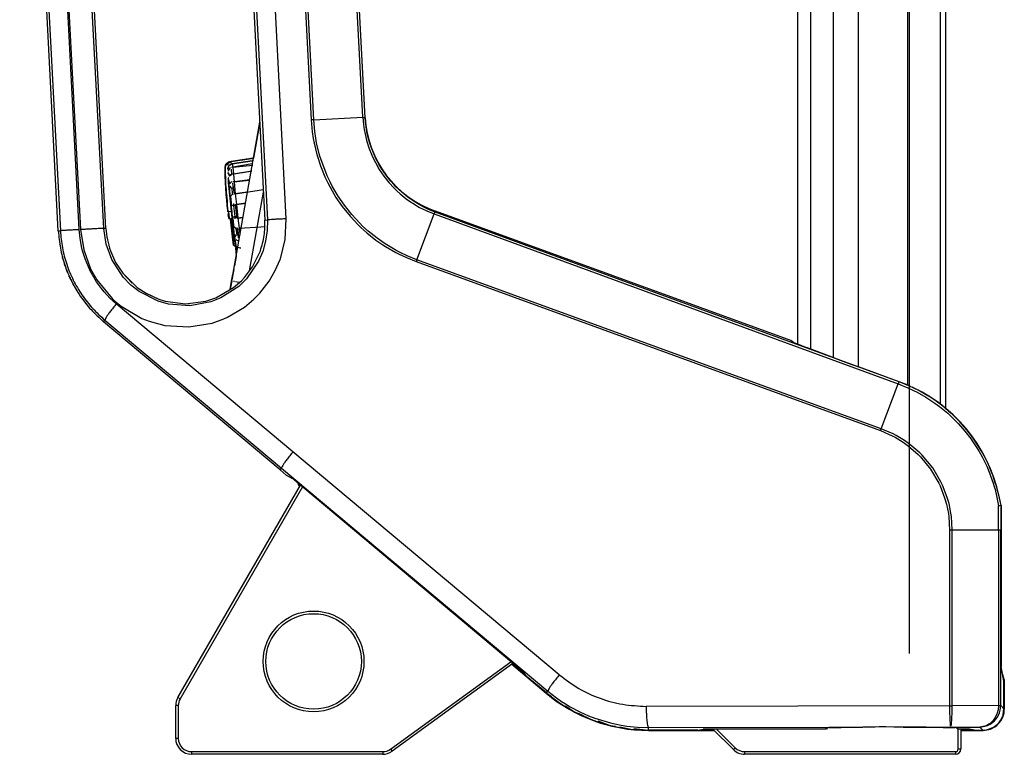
# Model space of a CAD drawing. Header units: millimetres. Extents: x -149 to 54, y -491 to 745.
# Tile 1 of 9: x -147 to 39, y -491 to -353. Entities that reach past the tile are written whole.
import ezdxf

# ---------------------------------------------------------------- set-up
doc = ezdxf.new("R2010")
doc.units = ezdxf.units.MM

# ---------------------------------------------------------------- blocks, each defined once
blk = doc.blocks.new('Diffusor-Rahmen-seitlich_1', base_point=(26.97, -426.36))
at = {"color": 1, "linetype": 'Continuous'}
blk.add_line((26.97, -425.48), (26.97, 164.63), dxfattribs=at)
at = {"color": 7, "linetype": 'Continuous'}
blk.add_line((27.97, -426.36), (27.97, 164.89), dxfattribs=at)
blk = doc.blocks.new('Standard-Diffusor-kpl_', base_point=(26.97, -426.36))
blk.add_blockref('Diffusor-Rahmen-seitlich_1', (26.97, -426.36))
blk = doc.blocks.new('Abdeckung-1__12', base_point=(-47.39, -486.93))
at = {"color": 7, "linetype": 'Continuous'}
for p, q in [((38.97, -477.33), (38.97, -482.93)), ((36.08, -486.78), (36.34, -486.69))]:
    blk.add_line(p, q, dxfattribs=at)
at = {"color": 1, "linetype": 'Continuous'}
for p, q in [((-45.15, -481.62), (-47.39, -479.91)), ((-38.74, -484.98), (-41.19, -483.82)), ((-31.72, -486.71), (-33.53, -486.33))]:
    blk.add_line(p, q, dxfattribs=at)
at = {"color": 7, "linetype": 'Continuous'}
blk.add_arc((-28.1, -456.93), 30, 229.9968, 269.9968, dxfattribs=at)
blk = doc.blocks.new('Abdeckung-2_1__13', base_point=(-94.15, -486.93))
at = {"color": 1, "linetype": 'Continuous'}
for p, q in [((-94.13, -440.55), (-94.15, -440.31)), ((-94.02, -440.78), (-93.84, -440.93)), ((-53.88, -474.47), (-47.39, -479.91)), ((38.93, -477.66), (38.97, -477.33)), ((38.97, -477.33), (38.93, -477.66)), ((38.97, -482.93), (38.93, -477.66)), ((-46.78, -480.35), (-46.18, -480.74)), ((-43.55, -482.46), (-42.05, -483.49)), ((-41.1, -483.92), (-40.24, -484.23)), ((38.32, -485.12), (38.82, -484.03)), ((38.82, -484.03), (38.97, -482.93)), ((-37.56, -485.2), (-35.29, -486.06)), ((-34.77, -486.13), (-34.34, -486.17)), ((36.08, -486.78), (37.16, -486.28)), ((37.16, -486.28), (38.32, -485.12)), ((-29.21, -486.76), (-28.11, -486.93)), ((-28.11, -486.93), (-15.73, -486.93)), ((30.77, -486.93), (34.97, -486.93)), ((34.97, -486.93), (35.24, -486.84)), ((35.81, -486.76), (36.08, -486.78))]:
    blk.add_line(p, q, dxfattribs=at)
at = {"color": 7, "linetype": 'Continuous'}
for p, q in [((-93.84, -440.93), (-94.02, -440.78)), ((-47.39, -479.91), (-53.88, -474.47)), ((38.97, -477.33), (38.6, -476.04)), ((38.97, -477.33), (38.97, -482.93)), ((-46.4, -480.57), (-47.39, -479.91)), ((-42.05, -483.49), (-43.77, -482.34)), ((-40.54, -484.06), (-42.05, -483.49)), ((38.67, -484.45), (38.82, -484.03)), ((38.82, -484.03), (38.92, -483.61)), ((38.92, -483.61), (38.97, -482.93)), ((-35.29, -486.06), (-37.56, -485.2)), ((-34.34, -486.17), (-35.29, -486.06)), ((36.5, -486.63), (37.16, -486.28)), ((37.16, -486.28), (37.55, -485.99)), ((37.55, -485.99), (38.32, -485.12)), ((38.32, -485.12), (38.44, -484.93)), ((38.44, -484.93), (38.67, -484.45)), ((-28.11, -486.93), (-30.85, -486.6)), ((-15.73, -486.93), (-28.11, -486.93)), ((34.97, -486.93), (30.77, -486.93)), ((34.97, -486.93), (36.08, -486.78)), ((36.08, -486.78), (36.34, -486.69)), ((36.34, -486.69), (36.5, -486.63))]:
    blk.add_line(p, q, dxfattribs=at)
at = {"color": 1, "linetype": 'Continuous'}
for centre, start, end in [((-29.61, -455.78), 233.6149, 235.0463), ((-29.34, -456.34), 244.9215, 246.9016), ((-30.79, -456.42), 261.3658, 262.359)]:
    blk.add_arc(centre, 29.98, start, end, dxfattribs=at)
at = {"color": 7, "linetype": 'Continuous'}
for points in [[(-94.13, -440.55), (-94.04, -440.75), (-94.02, -440.78)], [(-94.13, -440.55), (-94.08, -440.67), (-94.02, -440.78)]]:
    blk.add_spline(points, degree=3, dxfattribs=at)
blk = doc.blocks.new('Seitenprofil__19', base_point=(0.07, -472.43))
at = {"color": 1, "linetype": 'Continuous'}
for p, q in [((2.47, 161.57), (2.47, -415.04)), ((6.8, -416.68), (6.8, 161.67)), ((11.4, 161.92), (11.4, -418.39)), ((20.77, -421.86), (20.77, 163.17))]:
    blk.add_line(p, q, dxfattribs=at)
at = {"color": 7, "linetype": 'Continuous'}
for p, q in [((21.07, 163.23), (21.07, -472.43)), ((0.07, -414.12), (0.07, -321.84))]:
    blk.add_line(p, q, dxfattribs=at)
blk = doc.blocks.new('Fuss-unten__33', base_point=(-117.23, -491.43))
at = {"color": 7, "linetype": 'Continuous'}
for p, q in [((-116.82, -480.73), (-93.71, -440.7)), ((-93.32, -441.03), (-116.39, -480.98)), ((-76.73, -490.45), (-54.05, -473.98)), ((-53.66, -474.31), (-76.44, -490.86)), ((-117.23, -488.43), (-117.23, -482.23)), ((-116.73, -482.23), (-116.73, -488.43)), ((-12.1, -490.55), (-15.99, -486.67)), ((-15.28, -486.67), (-11.75, -490.2)), ((30.27, -490.43), (30.27, -486.65)), ((30.77, -486.67), (30.77, -490.43)), ((-114.23, -490.93), (-78.2, -490.93)), ((-78.2, -491.43), (-114.23, -491.43)), ((-9.98, -490.93), (29.77, -490.93)), ((29.77, -491.43), (-9.98, -491.43))]:
    blk.add_line(p, q, dxfattribs=at)
at = {"color": 1, "linetype": 'Continuous'}
for p, q in [((-116.73, -482.23), (-117.23, -482.23)), ((-116.39, -480.98), (-116.82, -480.73)), ((-116.73, -488.43), (-117.23, -488.43)), ((-114.23, -490.93), (-114.23, -491.43)), ((-78.2, -490.93), (-78.2, -491.43)), ((-76.73, -490.45), (-76.44, -490.86)), ((-11.75, -490.2), (-12.1, -490.55)), ((-9.98, -490.93), (-9.98, -491.43)), ((29.77, -490.93), (29.77, -491.43)), ((30.27, -490.43), (30.77, -490.43))]:
    blk.add_line(p, q, dxfattribs=at)
at = {"color": 7, "linetype": 'Continuous'}
for radius in [9.5, 9]:
    blk.add_circle((-91.23, -473.93), radius, dxfattribs=at)
for centre, radius, start, end in [((-114.23, -482.23), 3, 150, 180), ((-114.23, -482.23), 2.5, 150, 180), ((-114.23, -488.43), 3, 180, 270), ((-114.23, -488.43), 2.5, 180, 270), ((-78.2, -488.43), 2.5, 270, 306), ((-78.2, -488.43), 3, 270, 306), ((-9.98, -488.43), 3, 225, 270), ((-9.98, -488.43), 2.5, 225, 270), ((29.77, -490.43), 1, 270, 0), ((29.77, -490.43), 0.5, 270, 0)]:
    blk.add_arc(centre, radius, start, end, dxfattribs=at)
blk = doc.blocks.new('Seitenteil-rechts-kpl___37', base_point=(-136.13, -491.43))
for name, p in [('Seitenprofil__19', (0.07, -472.43)), ('Fuss-unten__33', (-117.23, -491.43))]:
    blk.add_blockref(name, p)
blk = doc.blocks.new('Gehaeuse-kpl___38', base_point=(-136.13, -491.43))
blk.add_blockref('Seitenteil-rechts-kpl___37', (-136.13, -491.43))
blk = doc.blocks.new('Montage-fuer-Funktionstest__39', base_point=(-136.13, -491.43))
blk.add_blockref('Gehaeuse-kpl___38', (-136.13, -491.43))
blk = doc.blocks.new('Griff-1__40', base_point=(-146.67, -438.8))
at = {"color": 7, "linetype": 'Continuous'}
for p, q in [((-139.36, -392.78), (-146.63, -253.97)), ((-138.47, -398.08), (-138.54, -397.84)), ((-138.04, -399.44), (-138.17, -399.07)), ((-137.52, -400.81), (-137.68, -400.43)), ((-127.25, -400.71), (-125.43, -402.67)), ((-135.92, -403.95), (-136.13, -403.59)), ((-122.85, -404.53), (-120.41, -405.66)), ((-135.21, -405.06), (-135.35, -404.84)), ((-110.59, -405.7), (-109.67, -405.39)), ((-115.39, -406.52), (-114.61, -406.5)), ((-96.38, -438.8), (-97.55, -437.83))]:
    blk.add_line(p, q, dxfattribs=at)
at = {"color": 1, "linetype": 'Continuous'}
for p, q in [((-137.68, -400.43), (-137.8, -400.13)), ((-137.59, -400.64), (-137.68, -400.43)), ((-137.15, -401.64), (-137.3, -401.3)), ((-136.97, -402.01), (-137.15, -401.64)), ((-136.57, -402.81), (-136.76, -402.45)), ((-136.4, -403.12), (-136.57, -402.81)), ((-135.92, -403.95), (-136.01, -403.79)), ((-135.84, -404.09), (-135.92, -403.95))]:
    blk.add_line(p, q, dxfattribs=at)
at = {"color": 7, "linetype": 'Continuous'}
for points in [[(-139.1, -395.22), (-139.1, -395.24), (-139.08, -395.39)], [(-138.88, -396.43), (-138.87, -396.51), (-138.85, -396.59)], [(-138.6, -397.63), (-138.57, -397.74), (-138.54, -397.84)], [(-138.26, -398.81), (-138.22, -398.94), (-138.17, -399.07)], [(-137.85, -399.98), (-137.77, -400.2), (-137.68, -400.43)], [(-137.39, -401.12), (-136.87, -402.23), (-136.29, -403.32)], [(-135.92, -403.95), (-135.79, -404.16), (-135.66, -404.37)], [(-135.21, -405.06), (-135.13, -405.17), (-135.06, -405.28)], [(-134.44, -406.12), (-134.37, -406.21), (-134.31, -406.29)], [(-133.61, -407.14), (-133.59, -407.16), (-133.45, -407.33)]]:
    blk.add_spline(points, degree=3, dxfattribs=at)
blk = doc.blocks.new('Griff-2_1__41', base_point=(-146.72, -486.87))
at = {"color": 1, "linetype": 'Continuous'}
for p, q in [((-100.75, -199.28), (-91.7, -371.87)), ((-91.2, -371.85), (-100.22, -199.76)), ((-81.94, -371.37), (-90.46, -208.56)), ((-81.51, -371.46), (-90.01, -208.98)), ((-107.11, -251.9), (-99.95, -390.71)), ((-96.38, -390.51), (-103.54, -251.69)), ((-146.13, -253.94), (-138.97, -392.76)), ((-135.4, -392.55), (-142.56, -253.74)), ((-142.56, -253.74), (-135.17, -392.54)), ((-130.76, -392.33), (-138.14, -253.52)), ((-91.7, -371.87), (-91.5, -374.09)), ((-91.2, -371.85), (-81.94, -371.37)), ((-91.01, -374.03), (-91.2, -371.85)), ((-81.94, -371.37), (-81.82, -372.73)), ((-81.94, -371.37), (-81.51, -371.46)), ((-81.82, -372.73), (-81.67, -373.76)), ((-81.4, -372.69), (-81.51, -371.46)), ((-81.25, -373.7), (-81.4, -372.69)), ((-91.5, -374.09), (-91.31, -375.38)), ((-90.82, -375.32), (-91.01, -374.03)), ((-81.67, -373.76), (-81.59, -374.22)), ((-81.59, -374.22), (-81.25, -375.69)), ((-81.17, -374.16), (-81.25, -373.7)), ((-80.83, -375.6), (-81.17, -374.16)), ((-91.31, -375.38), (-91.14, -376.27)), ((-91.14, -376.27), (-90.62, -378.42)), ((-90.66, -376.17), (-90.82, -375.32)), ((-90.15, -378.29), (-90.66, -376.17)), ((-81.25, -375.69), (-81.13, -376.1)), ((-81.13, -376.1), (-80.8, -377.14)), ((-80.7, -376.06), (-80.83, -375.6)), ((-80.39, -377.01), (-80.7, -376.06)), ((-90.62, -378.42), (-90.51, -378.8)), ((-90.03, -378.7), (-90.15, -378.29)), ((-80.8, -377.14), (-80.24, -378.54)), ((-79.84, -378.4), (-80.39, -377.01)), ((-80.24, -378.54), (-79.82, -379.45)), ((-79.42, -379.28), (-79.84, -378.4)), ((-90.51, -378.8), (-89.95, -380.53)), ((-88.67, -382.4), (-90.03, -378.7)), ((-79.82, -379.45), (-79.59, -379.9)), ((-79.59, -379.9), (-78.84, -381.21)), ((-79.19, -379.74), (-79.42, -379.28)), ((-78.85, -380.35), (-79.19, -379.74)), ((-78.45, -381.01), (-78.85, -380.35)), ((-89.95, -380.53), (-89.11, -382.59)), ((-78.84, -381.21), (-77.99, -382.45)), ((-77.58, -382.29), (-78.45, -381.01)), ((-76.7, -383.4), (-77.58, -382.29)), ((-89.11, -382.59), (-88.57, -383.73)), ((-88.13, -383.56), (-88.67, -382.4)), ((-88.57, -383.73), (-88.13, -384.58)), ((-87.71, -384.36), (-88.13, -383.56)), ((-77.99, -382.45), (-77.06, -383.64)), ((-77.06, -383.64), (-76.04, -384.75)), ((-76.07, -384.11), (-76.7, -383.4)), ((-75.7, -384.49), (-76.07, -384.11)), ((-88.13, -384.58), (-87.01, -386.48)), ((-86.62, -386.23), (-87.71, -384.36)), ((-76.04, -384.75), (-75.57, -385.21)), ((-75.25, -384.93), (-75.7, -384.49)), ((-75.57, -385.21), (-74.94, -385.78)), ((-74.62, -385.5), (-75.25, -384.93)), ((-74.94, -385.78), (-73.78, -386.73)), ((-73.48, -386.42), (-74.62, -385.5)), ((-87.01, -386.48), (-85.82, -388.21)), ((-85.42, -387.97), (-86.62, -386.23)), ((-73.78, -386.73), (-72.77, -387.44)), ((-72.27, -387.26), (-73.48, -386.42)), ((-72.77, -387.44), (-72.55, -387.59)), ((-72.55, -387.59), (-71.26, -388.36)), ((-71, -388.02), (-72.27, -387.26)), ((-85.82, -388.21), (-84.36, -390.03)), ((-84.02, -389.73), (-85.42, -387.97)), ((-82.53, -391.34), (-84.02, -389.73)), ((-71.75, -398.23), (-68.53, -389.6)), ((-71.26, -388.36), (-70.71, -388.65)), ((-70.47, -388.29), (-71, -388.02)), ((-70.71, -388.65), (-69.91, -389.03)), ((-69.68, -388.67), (-70.47, -388.29)), ((-69.91, -389.03), (-68.53, -389.6)), ((-68.32, -389.23), (-69.68, -388.67)), ((-68.53, -389.6), (-68.44, -389.4)), ((-68.53, -389.6), (18.94, -421.61)), ((-68.32, -389.23), (-68.27, -389.09)), ((19.13, -421.23), (-68.32, -389.23)), ((-100.41, -390.74), (-99.95, -390.71)), ((-99.95, -390.71), (-99.98, -392.74)), ((-96.57, -394.43), (-96.38, -390.51)), ((-84.36, -390.03), (-82.84, -391.65)), ((-81.98, -391.87), (-82.53, -391.34)), ((-139.36, -392.78), (-138.97, -392.76)), ((-135.25, -394.16), (-135.4, -392.55)), ((-135.17, -392.54), (-134.57, -396.38)), ((-130.37, -392.31), (-130.76, -392.33)), ((-130.31, -395.28), (-130.76, -392.33)), ((-99.98, -392.74), (-100.28, -394.74)), ((-82.84, -391.65), (-82.3, -392.17)), ((-82.3, -392.17), (-81.22, -393.14)), ((-80.94, -392.82), (-81.98, -391.87)), ((-81.22, -393.14), (-79.49, -394.51)), ((-79.24, -394.17), (-80.94, -392.82)), ((-134.97, -395.75), (-135.25, -394.16)), ((-129.26, -398.18), (-130.31, -395.28)), ((-100.28, -394.74), (-100.82, -396.67)), ((-97.48, -398.03), (-96.57, -394.43)), ((-79.49, -394.51), (-78.18, -395.42)), ((-77.94, -395.09), (-79.24, -394.17)), ((-77.45, -395.41), (-77.94, -395.09)), ((-134.78, -396.53), (-134.97, -395.75)), ((-134.3, -398.08), (-134.78, -396.53)), ((-134.57, -396.38), (-133.28, -399.91)), ((-100.82, -396.67), (-101.62, -398.52)), ((-78.18, -395.42), (-77.67, -395.75)), ((-77.67, -395.75), (-75.74, -396.86)), ((-75.56, -396.52), (-77.45, -395.41)), ((-75.74, -396.86), (-75.12, -397.18)), ((-74.94, -396.84), (-75.56, -396.52)), ((-75.12, -397.18), (-73.74, -397.83)), ((-73.59, -397.48), (-74.94, -396.84)), ((-133.36, -400.29), (-134.3, -398.08)), ((-127.12, -401.48), (-129.26, -398.18)), ((-101.62, -398.52), (-103.89, -401.82)), ((-98.45, -400.28), (-97.54, -398.19)), ((-97.54, -398.19), (-97.48, -398.03)), ((-73.74, -397.83), (-71.87, -398.57)), ((-71.75, -398.23), (-73.59, -397.48)), ((-71.87, -398.57), (15.63, -430.42)), ((15.76, -430.08), (-71.75, -398.23)), ((-132.16, -402.36), (-133.36, -400.29)), ((-133.28, -399.91), (-132.11, -402.01)), ((-99.6, -402.26), (-98.45, -400.28)), ((-131.21, -403.67), (-132.16, -402.36)), ((-132.11, -402.01), (-129.23, -405.51)), ((-125.66, -402.99), (-127.12, -401.48)), ((-103.89, -401.82), (-105.35, -403.24)), ((-101.37, -404.54), (-99.6, -402.26)), ((-130.7, -404.29), (-131.21, -403.67)), ((-129.61, -405.47), (-130.7, -404.29)), ((-124.13, -404.19), (-125.66, -402.99)), ((-120.5, -406.05), (-124.13, -404.19)), ((-105.35, -403.24), (-108.7, -405.42)), ((-102.5, -405.68), (-101.37, -404.54)), ((-128.42, -406.55), (-129.61, -405.47)), ((-129.23, -405.51), (-128.74, -405.97)), ((-128.74, -405.97), (-127.5, -406.99)), ((-118.58, -406.59), (-120.5, -406.05)), ((-110.59, -406.17), (-114.58, -406.91)), ((-108.7, -405.42), (-110.59, -406.17)), ((-104.26, -407.15), (-102.5, -405.68)), ((-95.12, -434.44), (-128.42, -406.55)), ((-127.5, -406.99), (-123.6, -409.28)), ((-114.58, -406.91), (-118.58, -406.59)), ((-107.45, -409.05), (-104.26, -407.15)), ((-130.82, -409.91), (-130.57, -409.61)), ((-130.57, -409.61), (-97.28, -437.51)), ((-123.6, -409.28), (-122.24, -409.82)), ((-122.24, -409.82), (-119.25, -410.62)), ((-114.77, -410.9), (-110.34, -410.15)), ((-110.34, -410.15), (-108.18, -409.38)), ((-108.18, -409.38), (-107.45, -409.05)), ((-119.25, -410.62), (-114.77, -410.9)), ((20.98, -421.97), (19.13, -421.23)), ((15.76, -430.08), (18.94, -421.61)), ((18.94, -421.61), (20.78, -422.35)), ((20.78, -422.35), (21.83, -422.84)), ((22.06, -422.48), (20.98, -421.97)), ((21.83, -422.84), (22.52, -423.19)), ((22.75, -422.83), (22.06, -422.48)), ((24.46, -423.8), (22.75, -422.83)), ((22.52, -423.19), (24.21, -424.15)), ((24.21, -424.15), (24.54, -424.36)), ((24.82, -424.02), (24.46, -423.8)), ((24.54, -424.36), (25.85, -425.23)), ((26.12, -424.89), (24.82, -424.02)), ((27.14, -425.66), (26.12, -424.89)), ((25.85, -425.23), (26.78, -425.91)), ((26.78, -425.91), (27.41, -426.41)), ((27.69, -426.09), (27.14, -425.66)), ((27.41, -426.41), (28.3, -427.17)), ((28.61, -426.87), (27.69, -426.09)), ((29.19, -427.39), (28.61, -426.87)), ((28.3, -427.17), (28.88, -427.69)), ((28.88, -427.69), (30.25, -429.06)), ((30.58, -428.78), (29.19, -427.39)), ((15.63, -430.42), (15.69, -430.25)), ((15.63, -430.42), (17.84, -431.39)), ((15.69, -430.25), (15.76, -430.08)), ((18.03, -431.06), (15.76, -430.08)), ((30.25, -429.06), (31.54, -430.52)), ((31.49, -429.8), (30.58, -428.78)), ((31.89, -430.27), (31.49, -429.8)), ((31.54, -430.52), (32.73, -432.07)), ((33.09, -431.84), (31.89, -430.27)), ((17.84, -431.39), (18.38, -431.68)), ((18.57, -431.34), (18.03, -431.06)), ((18.38, -431.68), (19.91, -432.62)), ((20.16, -432.3), (18.57, -431.34)), ((21.18, -433.02), (20.16, -432.3)), ((32.73, -432.07), (32.93, -432.35)), ((32.93, -432.35), (33.82, -433.7)), ((34.19, -433.49), (33.09, -431.84)), ((19.91, -432.62), (20.9, -433.33)), ((20.9, -433.33), (22.73, -434.93)), ((23.05, -434.64), (21.18, -433.02)), ((33.82, -433.7), (34.22, -434.37)), ((34.6, -434.17), (34.19, -433.49)), ((34.92, -434.73), (34.6, -434.17)), ((-44.91, -476.46), (-95.12, -434.44)), ((22.73, -434.93), (23.15, -435.36)), ((23.47, -435.06), (23.05, -434.64)), ((23.15, -435.36), (25.06, -437.7)), ((25.47, -437.47), (23.47, -435.06)), ((34.22, -434.37), (34.79, -435.39)), ((34.79, -435.39), (35.65, -437.14)), ((35.18, -435.2), (34.92, -434.73)), ((36.04, -436.97), (35.18, -435.2)), ((-97.55, -437.83), (-97.28, -437.51)), ((-97.28, -437.51), (-47.06, -479.52)), ((25.06, -437.7), (26.61, -440.32)), ((27.04, -440.11), (25.47, -437.47)), ((35.65, -437.14), (36.25, -438.57)), ((36.65, -438.43), (36.04, -436.97)), ((36.25, -438.57), (36.38, -438.94)), ((36.38, -438.94), (36.86, -440.33)), ((36.79, -438.8), (36.65, -438.43)), ((37.28, -440.24), (36.79, -438.8)), ((26.61, -440.32), (26.87, -440.86)), ((26.87, -440.86), (27.73, -443.12)), ((27.31, -440.68), (27.04, -440.11)), ((28.21, -443.01), (27.31, -440.68)), ((36.86, -440.33), (37, -440.79)), ((37, -440.79), (37.22, -441.55)), ((37.22, -441.55), (37.5, -442.69)), ((37.42, -440.68), (37.28, -440.24)), ((37.63, -441.44), (37.42, -440.68)), ((37.92, -442.6), (37.63, -441.44)), ((27.73, -443.12), (28.06, -444.29)), ((28.55, -444.18), (28.21, -443.01)), ((37.5, -442.69), (37.86, -444.61)), ((38.36, -444.55), (37.92, -442.6)), ((28.06, -444.29), (28.43, -446.08)), ((28.92, -446.01), (28.55, -444.18)), ((28.43, -446.08), (28.51, -446.69)), ((28.51, -446.69), (28.66, -449.13)), ((29.01, -446.63), (28.92, -446.01)), ((29.16, -449.13), (29.01, -446.63)), ((28.66, -449.13), (28.66, -482.29)), ((28.66, -449.13), (29.16, -449.13)), ((29.16, -482.29), (29.16, -449.13)), ((29.16, -449.13), (37.86, -449.13)), ((37.86, -449.13), (37.86, -482.25)), ((37.86, -449.13), (38.29, -449.13)), ((38.29, -482.25), (38.29, -449.13)), ((-47.35, -479.86), (-47.06, -479.52)), ((-47.06, -479.52), (-45.44, -480.79)), ((-45.44, -480.79), (-44.49, -481.45)), ((-44.49, -481.45), (-43.73, -481.94)), ((-43.73, -481.94), (-42.84, -482.47)), ((-42.84, -482.47), (-41.03, -483.43)), ((28.66, -482.29), (-28.52, -482.39)), ((28.66, -482.29), (28.67, -483.65)), ((29.15, -483.38), (29.16, -482.29)), ((37.86, -482.25), (29.16, -482.29)), ((37.86, -482.25), (37.79, -483.08)), ((37.86, -482.25), (38.29, -482.25)), ((38.2, -483.13), (38.29, -482.25)), ((38.91, -482.87), (38.29, -482.25)), ((-41.03, -483.43), (-39.39, -484.16)), ((-39.39, -484.16), (-38.19, -484.63)), ((28.67, -483.65), (28.69, -484.45)), ((29.1, -484.45), (29.13, -483.79)), ((29.13, -483.79), (29.15, -483.38)), ((37.58, -483.82), (37.27, -484.47)), ((37.63, -483.67), (37.58, -483.82)), ((37.6, -484.51), (37.92, -483.95)), ((37.79, -483.08), (37.63, -483.67)), ((37.92, -483.95), (38.06, -483.61)), ((38.06, -483.61), (38.2, -483.13)), ((-38.19, -484.63), (-35.24, -485.53)), ((-35.24, -485.53), (-33.86, -485.83)), ((-33.86, -485.83), (-33.22, -485.95)), ((-33.22, -485.95), (-32.21, -486.11)), ((-32.21, -486.11), (-30.16, -486.32)), ((19.88, -486.3), (28.83, -486.29)), ((28.69, -484.45), (28.71, -485.09)), ((28.71, -485.09), (28.74, -485.59)), ((28.74, -485.59), (28.75, -485.75)), ((28.75, -485.75), (28.77, -485.96)), ((28.77, -485.96), (28.78, -486.11)), ((28.83, -486.29), (34.34, -486.3)), ((28.92, -486.11), (28.95, -485.96)), ((28.95, -485.96), (28.99, -485.75)), ((28.99, -485.75), (29.01, -485.61)), ((29.01, -485.61), (29.08, -484.86)), ((29.08, -484.86), (29.1, -484.45)), ((35.01, -486.21), (34.34, -486.3)), ((34.34, -486.3), (35.01, -486.21)), ((35.3, -486.13), (35.01, -486.21)), ((35.01, -486.21), (35.3, -486.13)), ((35.67, -485.98), (35.3, -486.13)), ((35.3, -486.13), (35.83, -485.98)), ((36.05, -485.77), (35.67, -485.98)), ((35.83, -485.98), (36.31, -485.74)), ((36.28, -485.61), (36.05, -485.77)), ((36.81, -485.11), (36.28, -485.61)), ((36.31, -485.74), (36.48, -485.63)), ((36.48, -485.63), (37.11, -485.12)), ((37, -484.88), (36.81, -485.11)), ((37.27, -484.47), (37, -484.88)), ((37.11, -485.12), (37.37, -484.83)), ((37.37, -484.83), (37.6, -484.51)), ((-30.16, -486.32), (-28.11, -486.39)), ((-28.11, -486.39), (12.32, -486.32)), ((-28.11, -486.87), (-28.11, -486.39)), ((34.34, -486.3), (34.91, -486.87))]:
    blk.add_line(p, q, dxfattribs=at)
at = {"color": 7, "linetype": 'Continuous'}
for p, q in [((-81.51, -371.46), (-89.9, -209.13)), ((-107.69, -251.93), (-100.41, -390.74)), ((-139.36, -392.78), (-146.63, -253.97)), ((-130.37, -392.31), (-137.65, -253.5)), ((-1.29, -413.46), (-68.27, -389.09)), ((-129.53, -396.54), (-128.55, -398.73)), ((-102.73, -399.56), (-101.25, -396.53)), ((-128.55, -398.73), (-127.22, -400.74)), ((-127.22, -400.74), (-124.46, -403.47)), ((-104.25, -401.57), (-102.73, -399.56)), ((-106.34, -403.48), (-104.85, -402.19)), ((-104.85, -402.19), (-104.25, -401.57)), ((-124.46, -403.47), (-122.82, -404.55)), ((-122.82, -404.55), (-120.41, -405.66)), ((-109.69, -405.4), (-106.34, -403.48)), ((-120.41, -405.66), (-119.22, -406.03)), ((-119.22, -406.03), (-115.38, -406.52)), ((-115.38, -406.52), (-111.55, -406.02)), ((-111.55, -406.02), (-109.69, -405.4)), ((-97.55, -437.83), (-130.82, -409.91)), ((-0.8, -413.75), (-1.29, -413.46)), ((-0.8, -413.75), (-0.56, -413.86)), ((-0.56, -413.86), (-0.03, -414.08)), ((-0.03, -414.08), (0.74, -414.38)), ((0.74, -414.38), (1.69, -414.75)), ((7.03, -416.77), (1.69, -414.75)), ((7.03, -416.77), (9.54, -417.71)), ((9.54, -417.71), (11.51, -418.43)), ((19.13, -421.23), (11.51, -418.43)), ((20.84, -421.89), (19.13, -421.23)), ((20.84, -421.89), (21.24, -422.06)), ((21.56, -422.19), (21.7, -422.25)), ((21.7, -422.25), (21.89, -422.34)), ((-96.37, -438.82), (-97.55, -437.83)), ((-96.37, -438.82), (-95.22, -439.44)), ((-51.94, -475.75), (-94.84, -439.76)), ((38.36, -444.55), (38.36, -473.62)), ((38.36, -473.62), (38.36, -474.41)), ((38.91, -477.62), (38.37, -474.88)), ((-51.07, -476.74), (-51.68, -475.98)), ((-47.35, -479.86), (-51.07, -476.74)), ((38.91, -482.87), (38.91, -477.62)), ((38.26, -485.06), (38.67, -484.23)), ((38.67, -484.23), (38.76, -483.97)), ((38.76, -483.97), (38.91, -482.87)), ((15.38, -486.24), (12.32, -486.32)), ((12.47, -486.31), (14.63, -486.23)), ((14.63, -486.23), (15.61, -486.21)), ((16.67, -486.24), (15.38, -486.24)), ((15.61, -486.21), (16.51, -486.2)), ((16.51, -486.2), (19.74, -486.29)), ((19.88, -486.3), (16.67, -486.24)), ((36.91, -486.33), (37.1, -486.22)), ((37.1, -486.22), (37.74, -485.7)), ((37.74, -485.7), (37.98, -485.44)), ((37.98, -485.44), (38.26, -485.06)), ((-18.82, -486.87), (-28.11, -486.87)), ((-18.82, -486.87), (-17.82, -486.67)), ((5.09, -486.67), (-17.36, -486.67)), ((5.9, -486.41), (5.73, -486.42)), ((6.3, -486.39), (5.9, -486.41)), ((6.09, -486.39), (5.9, -486.41)), ((5.9, -486.41), (6.09, -486.39)), ((6.09, -486.39), (5.9, -486.41)), ((6.09, -486.39), (6.3, -486.39)), ((6.3, -486.39), (6.09, -486.39)), ((8.2, -486.36), (6.3, -486.39)), ((6.3, -486.39), (8.2, -486.36)), ((12.32, -486.32), (8.2, -486.36)), ((8.2, -486.36), (11.3, -486.32)), ((24.22, -486.32), (19.88, -486.3)), ((21.34, -486.3), (27.43, -486.35)), ((28.49, -486.37), (24.22, -486.32)), ((27.43, -486.35), (28.49, -486.37)), ((29.52, -486.4), (28.49, -486.37)), ((28.49, -486.37), (29.52, -486.4)), ((29.52, -486.4), (29.26, -486.33)), ((29.26, -486.33), (29.52, -486.4)), ((29.73, -486.41), (29.52, -486.4)), ((29.52, -486.4), (29.73, -486.41)), ((29.73, -486.41), (29.52, -486.4)), ((29.52, -486.4), (29.73, -486.41)), ((31.56, -486.67), (30.46, -486.67)), ((31.9, -486.67), (31.56, -486.67)), ((33.36, -486.87), (32.4, -486.68)), ((33.36, -486.87), (34.91, -486.87)), ((34.91, -486.87), (35.59, -486.81)), ((35.59, -486.81), (36.01, -486.71)), ((36.01, -486.71), (36.91, -486.33))]:
    blk.add_line(p, q, dxfattribs=at)
for centre, radius, start, end in [((-61.49, -370.21), 20.06, 183.5744, 250.2413), ((8.97, -449.13), 29.74, 8.8628, 64.2611), ((-28.11, -456.93), 29.94, 230, 270), ((5.09, -485.16), 1.5, 269.9974, 291.3277), ((30.76, -485.25), 1.45, 239.9281, 257.8927)]:
    blk.add_arc(centre, radius, start, end, dxfattribs=at)
at = {"color": 1, "linetype": 'Continuous'}
for points in [[(-91.2, -371.85), (-91.45, -371.86), (-91.7, -371.87)], [(-68.32, -389.23), (-68.33, -389.24), (-68.38, -389.31), (-68.48, -389.49), (-68.53, -389.6)], [(-96.38, -390.51), (-97.32, -390.56), (-98.17, -390.6), (-98.91, -390.64), (-99.47, -390.68), (-99.83, -390.7), (-99.95, -390.71)], [(-135.4, -392.55), (-136.34, -392.6), (-137.19, -392.65), (-137.93, -392.69), (-138.49, -392.72), (-138.85, -392.75), (-138.97, -392.76)], [(-138.97, -392.76), (-138.59, -395.96), (-137.77, -399.09), (-136.53, -402.07), (-134.89, -404.85), (-132.9, -407.38), (-130.57, -409.61)], [(-130.76, -392.33), (-130.85, -392.33), (-131.12, -392.34), (-131.54, -392.36), (-132.1, -392.38), (-132.78, -392.42), (-133.53, -392.45), (-134.34, -392.5), (-135.17, -392.54)], [(-71.75, -398.23), (-71.81, -398.4), (-71.87, -398.57)], [(-128.42, -406.55), (-129.03, -407.31), (-129.58, -408.01), (-130.03, -408.63), (-130.36, -409.12), (-130.53, -409.47), (-130.57, -409.61)], [(19.13, -421.23), (19.12, -421.24), (19.09, -421.32), (19.05, -421.43), (18.94, -421.61)], [(19.13, -421.23), (19.12, -421.24), (19.09, -421.32), (19, -421.5), (18.94, -421.61)], [(-95.12, -434.44), (-95.74, -435.2), (-96.28, -435.9), (-96.74, -436.52), (-97.06, -437.01), (-97.24, -437.36), (-97.28, -437.51)], [(38.36, -444.55), (38.34, -444.55), (38.22, -444.58), (37.99, -444.61), (37.86, -444.61)], [(38.36, -444.55), (38.34, -444.55), (38.22, -444.58), (37.99, -444.61), (37.86, -444.61)], [(37.86, -449.13), (37.86, -446.87), (37.86, -444.61)], [(38.36, -444.55), (38.3, -446.87), (38.29, -449.13)], [(-44.91, -476.46), (-45.52, -477.21), (-46.07, -477.92), (-46.52, -478.54), (-46.85, -479.03), (-47.02, -479.38), (-47.06, -479.52)], [(-44.91, -476.46), (-41.26, -479), (-37.24, -480.87), (-32.95, -482.01), (-28.52, -482.39)], [(-28.52, -482.39), (-28.52, -483.16), (-28.49, -483.91), (-28.45, -484.59), (-28.4, -485.19), (-28.33, -485.7), (-28.21, -486.13), (-28.12, -486.36), (-28.11, -486.39)], [(28.66, -482.29), (28.91, -482.29), (29.16, -482.29)], [(38.29, -482.25), (38.28, -482.25), (38.19, -482.28), (37.99, -482.28), (37.86, -482.25)], [(5.73, -486.42), (5.45, -486.57), (5.09, -486.67)], [(30.46, -486.67), (30.13, -486.54), (29.73, -486.41)]]:
    blk.add_spline(points, degree=3, dxfattribs=at)
at = {"color": 7, "linetype": 'Continuous'}
for points in [[(-101.25, -396.53), (-100.55, -393.67), (-100.41, -390.74)], [(-139.36, -392.78), (-138.96, -396.03), (-138.13, -399.2), (-136.87, -402.23), (-135.21, -405.06), (-133.18, -407.63), (-130.82, -409.91)], [(-130.37, -392.31), (-130.1, -394.45), (-129.53, -396.54)], [(-94.84, -439.76), (-94.85, -439.75), (-94.96, -439.66), (-95.13, -439.51), (-95.22, -439.44)], [(38.36, -474.41), (38.36, -474.5), (38.36, -474.65), (38.37, -474.72), (38.37, -474.8), (38.37, -474.87), (38.37, -474.88)], [(-51.68, -475.98), (-51.81, -475.86), (-51.94, -475.75)], [(-17.36, -486.67), (-17.45, -486.67), (-17.6, -486.67), (-17.67, -486.67), (-17.75, -486.67), (-17.81, -486.67), (-17.82, -486.67)], [(32.4, -486.68), (32.3, -486.67), (32.14, -486.67), (32.06, -486.67), (31.9, -486.67)]]:
    blk.add_spline(points, degree=3, dxfattribs=at)
blk = doc.blocks.new('Steckergehaeuse__43', base_point=(-106.93, -403.77))
at = {"color": 7, "linetype": 'Continuous'}
for p, q in [((-106.66, -402.19), (-101.38, -372.27)), ((-101.38, -372.27), (-102.58, -379.06)), ((-105.38, -394.97), (-105.36, -394.82)), ((-105.72, -396.88), (-105.66, -396.53)), ((-105.85, -397.63), (-106.16, -399.37)), ((-105.82, -397.45), (-105.85, -397.63)), ((-106.4, -400.75), (-106.44, -400.96)), ((-106.34, -400.41), (-106.4, -400.75)), ((-106.28, -400.06), (-106.34, -400.41)), ((-106.93, -403.77), (-106.62, -401.98)), ((-106.66, -402.19), (-106.93, -403.77)), ((-106.62, -401.98), (-106.44, -400.96)), ((-106.44, -400.96), (-106.59, -401.81)), ((-106.82, -403.11), (-106.93, -403.77)), ((-106.93, -403.77), (-106.82, -403.11))]:
    blk.add_line(p, q, dxfattribs=at)
at = {"color": 1, "linetype": 'Continuous'}
for p, q in [((-103.31, -400.32), (-100.69, -385.48)), ((-106.33, -402.25), (-106.15, -402.28)), ((-105.96, -402.32), (-105.63, -402.38)), ((-105.63, -402.38), (-105.35, -402.43)), ((-105.35, -402.43), (-105.2, -402.45))]:
    blk.add_line(p, q, dxfattribs=at)
blk = doc.blocks.new('Knopfkappe-Encoder__44', base_point=(-106.89, -395.9))
at = {"color": 1, "linetype": 'Continuous'}
for p, q in [((-106.48, -394.47), (-106.89, -390.56)), ((-106.84, -390.41), (-106.31, -395.49))]:
    blk.add_line(p, q, dxfattribs=at)
at = {"color": 7, "linetype": 'Continuous'}
for p, q in [((-106.89, -390.56), (-106.52, -394.02)), ((-106.89, -390.56), (-106.48, -394.47)), ((-106.31, -395.49), (-106.48, -394.47)), ((-105.77, -395.9), (-106.31, -395.49))]:
    blk.add_line(p, q, dxfattribs=at)
blk = doc.blocks.new('Drehknopf-2__45', base_point=(-105.83, -396.41))
at = {"color": 7, "linetype": 'Continuous'}
for p, q in [((-105.83, -396.41), (-105.81, -396.24)), ((-105.81, -396.24), (-105.83, -396.41)), ((-105.83, -396.41), (-105.81, -396.24)), ((-105.81, -396.24), (-105.77, -395.96)), ((-105.77, -395.96), (-105.81, -396.24)), ((-105.81, -396.24), (-105.77, -395.96))]:
    blk.add_line(p, q, dxfattribs=at)
blk = doc.blocks.new('Drehknopf__46', base_point=(-107.42, -396.87))
at = {"color": 7, "linetype": 'Continuous'}
for p, q in [((-107.18, -380.53), (-106.95, -380.33)), ((-107.18, -380.53), (-106.95, -380.33)), ((-106.95, -380.33), (-106.58, -380.18)), ((-106.95, -380.33), (-106.72, -380.22)), ((-106.58, -380.18), (-102.78, -379.56)), ((-102.78, -379.56), (-106.58, -380.18)), ((-107.42, -381.08), (-107.34, -380.79)), ((-107.34, -380.79), (-107.42, -381.08)), ((-107.42, -381.08), (-107.28, -381.39)), ((-107.34, -380.79), (-107.18, -380.53)), ((-107.34, -380.79), (-107.18, -380.53)), ((-107.28, -381.39), (-107.32, -381.58)), ((-107.32, -381.78), (-107.31, -381.96)), ((-107.31, -381.96), (-107.32, -381.78)), ((-107.31, -381.96), (-107.1, -382.48)), ((-107.31, -381.96), (-106.99, -382.35)), ((-106.68, -382.14), (-106.99, -382.35)), ((-106.78, -381.16), (-106.68, -382.14)), ((-106.54, -382.09), (-106.68, -382.14)), ((-106.33, -382.1), (-106.54, -382.09)), ((-106.33, -382.1), (-106.2, -382.03)), ((-106.2, -382.03), (-103.86, -381.66)), ((-103.86, -381.66), (-103.11, -381.54)), ((-107.01, -383.95), (-107.22, -383.1)), ((-106.5, -383.78), (-106.23, -385.89)), ((-106.83, -384.66), (-107.02, -384.33)), ((-106.89, -386.23), (-106.73, -386.03)), ((-106.83, -384.66), (-106.41, -384.65)), ((-106.73, -386.03), (-106.59, -385.95)), ((-106.59, -385.95), (-106.41, -385.88)), ((-105.99, -385.78), (-101.88, -385.17)), ((-101.88, -385.17), (-100.76, -385.01)), ((-106.89, -386.23), (-106.76, -387.51)), ((-106.76, -387.51), (-106.75, -387.67)), ((-106.75, -387.67), (-106.64, -387.97)), ((-106.03, -387.86), (-105.72, -390.33)), ((-106.06, -388), (-106.47, -388.03)), ((-106.45, -390.45), (-106.32, -391.66)), ((-105.84, -390.11), (-106.25, -390.17)), ((-106.32, -391.66), (-106.29, -392)), ((-106.08, -392.18), (-106.29, -392)), ((-105.93, -392.23), (-106.08, -392.18)), ((-105.74, -392.26), (-105.93, -392.23)), ((-105.89, -393.53), (-105.49, -393.46)), ((-105.57, -392.22), (-105.35, -394.28)), ((-105.26, -392.3), (-101.16, -392.01)), ((-101.16, -392.01), (-100.41, -391.96)), ((-106.08, -394.08), (-106.05, -394.28)), ((-106.05, -394.28), (-105.96, -395.14)), ((-106.01, -393.9), (-105.89, -393.53)), ((-105.96, -395.14), (-105.91, -395.46)), ((-105.78, -396.45), (-105.76, -396.26)), ((-105.76, -396.26), (-105.78, -396.45)), ((-105.78, -396.45), (-105.76, -396.26)), ((-105.77, -396.71), (-105.7, -396.87)), ((-105.71, -395.73), (-105.76, -396.26)), ((-105.76, -396.26), (-105.71, -395.73)), ((-105.76, -396.26), (-105.76, -395.99)), ((-105.57, -395.83), (-105.35, -395.94)), ((-105.35, -395.94), (-105.16, -395.98)), ((-105.16, -395.98), (-104.92, -395.99))]:
    blk.add_line(p, q, dxfattribs=at)
at = {"color": 1, "linetype": 'Continuous'}
for p, q in [((-106.58, -380.18), (-106.47, -380.81)), ((-102.79, -380.17), (-106.47, -380.81)), ((-102.79, -380.17), (-106.47, -380.81)), ((-106.47, -380.81), (-102.71, -380.38)), ((-106.47, -380.81), (-102.71, -380.38)), ((-107.28, -381.39), (-107.32, -381.58)), ((-107.28, -381.39), (-107.32, -381.58)), ((-107.32, -381.78), (-107.31, -381.96)), ((-107.31, -381.96), (-107.1, -382.48)), ((-107.2, -381.21), (-107.28, -381.39)), ((-107.07, -381.06), (-107.2, -381.21)), ((-107.07, -381.06), (-107.2, -381.21)), ((-107.1, -382.48), (-106.99, -382.35)), ((-106.91, -380.93), (-107.07, -381.06)), ((-106.91, -380.93), (-107.07, -381.06)), ((-106.99, -382.35), (-106.68, -382.14)), ((-106.78, -381.16), (-106.68, -382.14)), ((-106.47, -380.81), (-106.72, -380.84)), ((-106.47, -380.81), (-106.33, -382.1)), ((-102.9, -381.51), (-106.33, -382.1)), ((-106.33, -382.1), (-106.18, -383.54)), ((-107.24, -382.78), (-107.2, -382.64)), ((-106.97, -383.77), (-107.01, -383.95)), ((-106.83, -383.66), (-106.97, -383.77)), ((-106.83, -383.66), (-106.97, -383.77)), ((-106.65, -383.56), (-106.83, -383.66)), ((-106.65, -383.56), (-106.83, -383.66)), ((-106.5, -383.78), (-106.41, -384.65)), ((-106.18, -383.54), (-106.44, -383.56)), ((-103.23, -383.15), (-106.18, -383.54)), ((-103.23, -383.15), (-106.18, -383.54)), ((-106.18, -383.54), (-103.4, -383.25)), ((-106.18, -383.54), (-103.4, -383.25)), ((-106.18, -383.54), (-105.99, -385.78)), ((-107.02, -384.33), (-106.83, -384.66)), ((-106.83, -384.66), (-106.41, -384.65)), ((-106.59, -385.95), (-106.41, -385.88)), ((-103.75, -385.47), (-105.99, -385.78)), ((-105.99, -385.78), (-104.71, -385.58)), ((-105.99, -385.78), (-105.74, -387.79)), ((-106.22, -387.73), (-106.4, -387.77)), ((-106.22, -387.73), (-106.4, -387.77)), ((-106.03, -387.86), (-106.06, -388)), ((-105.74, -387.79), (-106.03, -387.86)), ((-104.03, -387.57), (-105.74, -387.79)), ((-104.03, -387.57), (-105.74, -387.79)), ((-105.74, -387.79), (-104.03, -387.57)), ((-105.74, -387.79), (-104.03, -387.57)), ((-105.74, -387.79), (-105.51, -390.37)), ((-106.64, -387.97), (-106.47, -388.03)), ((-106.47, -388.03), (-106.06, -388)), ((-106.25, -390.17), (-106.39, -390.26)), ((-106.25, -390.17), (-105.84, -390.11)), ((-106.12, -390.41), (-105.94, -390.41)), ((-106.12, -390.41), (-105.94, -390.41)), ((-105.84, -390.11), (-105.94, -390.41)), ((-105.72, -390.33), (-105.51, -390.37)), ((-104.51, -390.26), (-105.51, -390.37)), ((-104.51, -390.26), (-105.51, -390.37)), ((-105.51, -390.37), (-104.51, -390.26)), ((-105.51, -390.37), (-104.51, -390.26)), ((-105.51, -390.37), (-105.26, -392.3)), ((-105.93, -392.23), (-106.08, -392.18)), ((-105.74, -392.26), (-105.93, -392.23)), ((-105.89, -393.53), (-105.49, -393.46)), ((-105.49, -393.46), (-105.45, -393.78)), ((-104.81, -392.23), (-105.26, -392.3)), ((-105.26, -392.3), (-105.01, -392.28)), ((-105.26, -392.3), (-105.15, -393.41)), ((-105.15, -393.41), (-105.13, -393.55)), ((-105.89, -393.53), (-106.01, -393.9)), ((-105.85, -394.44), (-105.71, -394.51)), ((-105.71, -394.51), (-105.5, -394.57)), ((-105.45, -393.78), (-105.42, -394.11)), ((-105.84, -395.59), (-105.91, -395.46)), ((-105.76, -396.26), (-105.78, -396.45)), ((-105.77, -396.71), (-105.7, -396.87)), ((-105.57, -395.83), (-105.76, -396.26)), ((-105.57, -395.83), (-105.71, -395.73))]:
    blk.add_line(p, q, dxfattribs=at)
blk = doc.blocks.new('Knopfkappe-2__47', base_point=(-107.92, -389.17))
at = {"color": 1, "linetype": 'Continuous'}
for p, q in [((-107.92, -380.78), (-107.85, -380.39)), ((-107.74, -380.19), (-107.85, -380.39)), ((-107.3, -379.84), (-107.74, -380.19)), ((-107.08, -379.78), (-107.3, -379.84)), ((-106.78, -379.73), (-107.08, -379.78)), ((-102.62, -379.07), (-106.78, -379.73)), ((-107.9, -381.84), (-107.92, -380.78)), ((-107.86, -382.89), (-107.9, -381.84)), ((-107.82, -383.73), (-107.86, -382.89)), ((-107.76, -384.73), (-107.82, -383.73)), ((-107.69, -385.77), (-107.76, -384.73)), ((-107.61, -386.82), (-107.69, -385.77)), ((-107.52, -387.87), (-107.61, -386.82)), ((-107.42, -388.92), (-107.52, -387.87))]:
    blk.add_line(p, q, dxfattribs=at)
at = {"color": 7, "linetype": 'Continuous'}
for p, q in [((-107.85, -380.39), (-107.92, -380.78)), ((-107.85, -380.39), (-107.92, -380.78)), ((-107.85, -380.39), (-107.74, -380.19)), ((-107.74, -380.19), (-107.85, -380.39)), ((-107.74, -380.19), (-107.3, -379.84)), ((-107.3, -379.84), (-107.74, -380.19)), ((-107.3, -379.84), (-107.08, -379.78)), ((-107.08, -379.78), (-107.3, -379.84)), ((-107.08, -379.78), (-106.78, -379.73)), ((-106.78, -379.73), (-107.08, -379.78)), ((-102.62, -379.07), (-106.78, -379.73)), ((-106.78, -379.73), (-105.5, -379.53)), ((-105.5, -379.53), (-104.54, -379.37)), ((-104.54, -379.37), (-102.94, -379.12)), ((-102.94, -379.12), (-102.62, -379.07)), ((-107.92, -380.78), (-107.9, -381.84)), ((-107.92, -381.05), (-107.92, -380.78)), ((-107.88, -382.36), (-107.92, -381.05)), ((-107.9, -381.84), (-107.86, -382.89)), ((-107.82, -383.73), (-107.88, -382.36)), ((-107.86, -382.89), (-107.81, -383.94)), ((-107.69, -385.77), (-107.82, -383.73)), ((-107.81, -383.94), (-107.75, -384.99)), ((-107.75, -384.99), (-107.69, -385.77)), ((-107.69, -385.77), (-107.68, -386.04)), ((-107.68, -386.04), (-107.69, -385.77)), ((-107.68, -386.04), (-107.66, -386.3)), ((-107.66, -386.3), (-107.68, -386.04)), ((-107.66, -386.3), (-107.64, -386.56)), ((-107.66, -386.3), (-107.64, -386.56)), ((-107.64, -386.56), (-107.61, -386.82)), ((-107.61, -386.82), (-107.64, -386.56)), ((-107.61, -386.82), (-107.59, -387.08)), ((-107.59, -387.08), (-107.61, -386.82)), ((-107.59, -387.08), (-107.57, -387.35)), ((-107.59, -387.08), (-107.57, -387.35)), ((-107.57, -387.35), (-107.55, -387.61)), ((-107.55, -387.61), (-107.57, -387.35)), ((-107.55, -387.61), (-107.52, -387.87)), ((-107.55, -387.61), (-107.52, -387.87)), ((-107.52, -387.87), (-107.5, -388.13)), ((-107.52, -387.87), (-107.5, -388.13)), ((-107.5, -388.13), (-107.47, -388.39)), ((-107.47, -388.39), (-107.5, -388.13)), ((-107.47, -388.39), (-107.45, -388.65)), ((-107.47, -388.39), (-107.45, -388.65)), ((-107.45, -388.65), (-107.4, -389.17)), ((-107.4, -389.17), (-107.42, -388.92))]:
    blk.add_line(p, q, dxfattribs=at)
blk = doc.blocks.new('Knopfkappe__48', base_point=(-107.92, -395.92))
at = {"color": 1, "linetype": 'Continuous'}
for p, q in [((-107.92, -380.81), (-107.76, -380.42)), ((-107.92, -380.81), (-107.76, -380.42)), ((-107.07, -379.87), (-107.76, -380.42)), ((-107.74, -380.22), (-107.76, -380.42)), ((-106.98, -380.35), (-107.76, -380.42)), ((-106.98, -380.35), (-107.76, -380.42)), ((-107.3, -379.87), (-107.74, -380.22)), ((-107.07, -379.87), (-107.3, -379.87)), ((-106.78, -379.76), (-107.07, -379.87)), ((-106.78, -379.76), (-107.07, -379.87)), ((-102.61, -379.1), (-106.78, -379.76)), ((-102.61, -379.1), (-106.78, -379.76)), ((-107.89, -381.86), (-107.92, -380.81)), ((-107.89, -381.86), (-107.92, -380.81)), ((-107.85, -382.91), (-107.89, -381.86)), ((-107.85, -382.91), (-107.89, -381.86)), ((-107.81, -383.96), (-107.85, -382.91)), ((-107.82, -383.76), (-107.85, -382.91)), ((-107.76, -384.75), (-107.82, -383.76)), ((-107.74, -385.01), (-107.81, -383.96)), ((-107.35, -382.84), (-106.02, -395.5)), ((-107.31, -383.73), (-106.16, -394.64)), ((-107.69, -385.8), (-107.76, -384.75)), ((-107.58, -386.05), (-107.74, -385.01)), ((-107.61, -386.85), (-107.69, -385.8)), ((-107.49, -387.1), (-107.58, -386.05)), ((-106.65, -384.81), (-106.56, -385.66)), ((-106.56, -385.66), (-106.54, -385.9)), ((-107.52, -387.9), (-107.61, -386.85)), ((-107.42, -388.94), (-107.52, -387.9)), ((-107.5, -388.16), (-107.49, -387.1)), ((-107.29, -389.19), (-107.5, -388.16)), ((-107.29, -389.19), (-107.17, -390.3)), ((-106.31, -388.06), (-106.09, -390.1)), ((-107.17, -390.3), (-107.15, -390.51)), ((-105.87, -392.26), (-105.84, -392.51)), ((-105.87, -392.26), (-105.71, -392.82)), ((-105.84, -392.51), (-105.75, -393.35)), ((-105.71, -392.82), (-105.75, -393.35)), ((-105.66, -393), (-105.72, -392.36)), ((-105.42, -392.97), (-105.66, -393)), ((-105.59, -393.67), (-105.66, -393))]:
    blk.add_line(p, q, dxfattribs=at)
at = {"color": 7, "linetype": 'Continuous'}
for p, q in [((-107.76, -380.42), (-107.92, -380.81)), ((-107.76, -380.42), (-107.92, -380.81)), ((-107.76, -380.42), (-107.74, -380.22)), ((-107.74, -380.22), (-107.76, -380.42)), ((-107.74, -380.22), (-107.3, -379.87)), ((-107.3, -379.87), (-107.74, -380.22)), ((-107.3, -379.87), (-107.07, -379.87)), ((-107.07, -379.87), (-107.3, -379.87)), ((-107.07, -379.87), (-106.78, -379.76)), ((-106.78, -379.76), (-107.07, -379.87)), ((-102.61, -379.1), (-106.78, -379.76)), ((-106.46, -379.71), (-106.78, -379.76)), ((-106.72, -380.32), (-106.78, -379.76)), ((-105.5, -379.55), (-106.46, -379.71)), ((-104.54, -379.4), (-105.5, -379.55)), ((-102.93, -379.15), (-104.54, -379.4)), ((-102.61, -379.1), (-102.93, -379.15)), ((-107.92, -380.81), (-107.89, -381.86)), ((-107.92, -380.81), (-107.92, -381.07)), ((-107.92, -381.07), (-107.88, -382.39)), ((-107.89, -381.86), (-107.85, -382.91)), ((-107.88, -382.39), (-107.82, -383.76)), ((-107.85, -382.91), (-107.81, -383.96)), ((-107.82, -383.76), (-107.69, -385.8)), ((-107.81, -383.96), (-107.74, -385.01)), ((-107.28, -384.01), (-107.26, -384.26)), ((-107.28, -384.01), (-107.26, -384.26)), ((-107.74, -385.01), (-107.69, -385.8)), ((-107.69, -385.8), (-107.58, -386.05)), ((-107.58, -386.05), (-107.69, -385.8)), ((-107.58, -386.05), (-107.65, -386.32)), ((-107.65, -386.32), (-107.58, -386.05)), ((-107.26, -384.26), (-107.17, -385.09)), ((-107.17, -385.09), (-106.81, -388.48)), ((-107.65, -386.32), (-107.63, -386.59)), ((-107.65, -386.32), (-107.63, -386.59)), ((-107.63, -386.59), (-107.61, -386.85)), ((-107.61, -386.85), (-107.63, -386.59)), ((-107.61, -386.85), (-107.49, -387.1)), ((-107.49, -387.1), (-107.61, -386.85)), ((-107.49, -387.1), (-107.57, -387.37)), ((-107.49, -387.1), (-107.57, -387.37)), ((-107.57, -387.37), (-107.55, -387.63)), ((-107.55, -387.63), (-107.57, -387.37)), ((-107.55, -387.63), (-107.52, -387.9)), ((-107.55, -387.63), (-107.52, -387.9)), ((-107.52, -387.9), (-107.5, -388.16)), ((-107.52, -387.9), (-107.5, -388.16)), ((-107.5, -388.16), (-107.47, -388.42)), ((-107.47, -388.42), (-107.5, -388.16)), ((-107.47, -388.42), (-107.45, -388.68)), ((-107.47, -388.42), (-107.45, -388.68)), ((-107.45, -388.68), (-107.29, -389.19)), ((-107.29, -389.19), (-107.42, -388.94)), ((-107.29, -389.19), (-107.36, -389.53)), ((-107.36, -389.53), (-107.34, -389.69)), ((-107.36, -389.53), (-107.34, -389.69)), ((-107.34, -389.69), (-107.29, -390.1)), ((-107.29, -390.1), (-107.34, -389.69)), ((-106.52, -389.11), (-107.29, -389.19)), ((-106.81, -388.48), (-106.26, -393.72)), ((-107.29, -390.1), (-107.15, -390.51)), ((-107.15, -390.51), (-107.29, -390.1)), ((-106.59, -390.56), (-107.15, -390.51)), ((-106.59, -390.56), (-106.26, -393.72)), ((-105.87, -392.26), (-105.71, -392.82)), ((-105.71, -392.82), (-105.87, -392.26)), ((-105.71, -392.82), (-105.75, -393.35)), ((-105.71, -392.82), (-105.75, -393.35)), ((-106.26, -393.72), (-106.22, -394.1)), ((-106.26, -393.72), (-106.22, -394.1)), ((-106.23, -393.89), (-106.16, -394.64)), ((-106.16, -394.64), (-106.22, -394.1)), ((-106.22, -394.1), (-106.16, -394.64)), ((-106.22, -394.1), (-106.21, -394.24)), ((-106.21, -394.24), (-106.16, -394.64)), ((-106.21, -394.24), (-106.16, -394.64)), ((-106.16, -394.64), (-106.02, -395.5)), ((-105.65, -395.92), (-106.02, -395.5))]:
    blk.add_line(p, q, dxfattribs=at)
blk.add_spline([(-107.35, -382.84), (-107.33, -383.29), (-107.31, -383.73)], degree=3, dxfattribs=at)
blk = doc.blocks.new('Drehknopf-Encoder-2__49', base_point=(-105.92, -397.28))
at = {"color": 7, "linetype": 'Continuous'}
for p, q in [((-105.92, -396.39), (-105.9, -396.22)), ((-105.9, -396.22), (-105.92, -396.39)), ((-105.92, -396.39), (-105.9, -396.22)), ((-105.92, -396.39), (-105.88, -396.74)), ((-105.9, -396.22), (-105.8, -395.67)), ((-105.8, -395.67), (-105.9, -396.22)), ((-105.9, -396.22), (-105.8, -395.67)), ((-105.88, -396.74), (-105.86, -396.97)), ((-105.74, -397.28), (-105.82, -397.11)), ((-105.74, -397.28), (-105.82, -397.11))]:
    blk.add_line(p, q, dxfattribs=at)
at = {"color": 1, "linetype": 'Continuous'}
for p, q in [((-105.9, -396.22), (-105.92, -396.39)), ((-105.81, -395.94), (-105.9, -396.22))]:
    blk.add_line(p, q, dxfattribs=at)
blk = doc.blocks.new('Bedienfeld-CPA-kpl___50', base_point=(-107.92, -397.28))
for name, p in [('Knopfkappe-2__47', (-107.92, -389.17)), ('Knopfkappe__48', (-107.92, -395.92)), ('Drehknopf__46', (-107.42, -396.87)), ('Knopfkappe-Encoder__44', (-106.89, -395.9)), ('Drehknopf-Encoder-2__49', (-105.92, -397.28)), ('Drehknopf-2__45', (-105.83, -396.41))]:
    blk.add_blockref(name, p)
blk = doc.blocks.new('S360-C__51', base_point=(-148.55, -491.43))
for name, p in [('Montage-fuer-Funktionstest__39', (-136.13, -491.43)), ('Standard-Diffusor-kpl_', (26.97, -426.36)), ('Griff-2_1__41', (-146.72, -486.87)), ('Griff-1__40', (-146.67, -438.8)), ('Steckergehaeuse__43', (-106.93, -403.77)), ('Bedienfeld-CPA-kpl___50', (-107.92, -397.28)), ('Abdeckung-2_1__13', (-94.15, -486.93)), ('Abdeckung-1__12', (-47.39, -486.93))]:
    blk.add_blockref(name, p)
blk = doc.blocks.new('AllgA', base_point=(-48.4, 115.6))
blk.add_blockref('S360-C__51', (-148.55, -491.43))

msp = doc.modelspace()

# ---------------------------------------------------------------- block references
msp.add_blockref('AllgA', (-48.4, 115.6))

doc.saveas('drawing.dxf')
